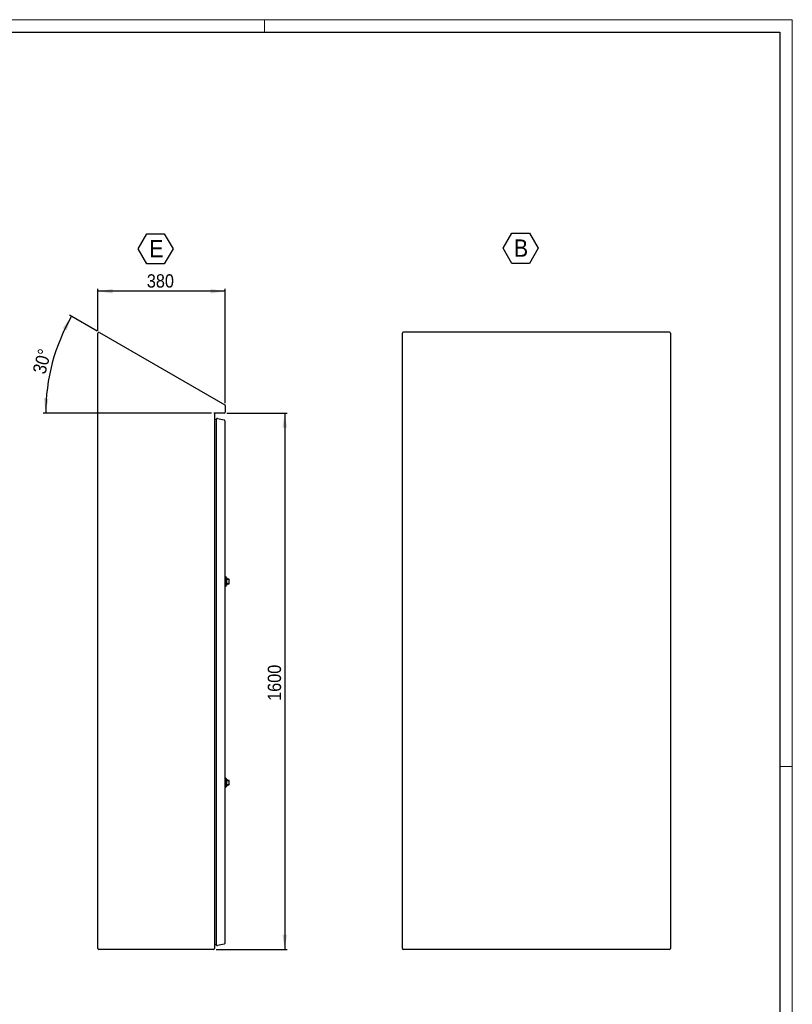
# Model space of a CAD drawing. Header units: millimetres. Extents: x 0 to 6308, y -1 to 4454.
# Tile 5 of 5: x 4002 to 6308, y 1518 to 4454. Entities that reach past the tile are written whole.
import ezdxf

# ---------------------------------------------------------------- set-up
doc = ezdxf.new("R2010")
doc.units = ezdxf.units.MM
doc.header["$LTSCALE"] = 7.5
doc.layers.add('SLD-0', color=7, linetype='Continuous')
doc.styles.add('SLDTEXTSTYLE3', font='GOTHIC.TTF', dxfattribs={"width": 0.913})
doc.dimstyles.new('SLDDIMSTYLE3', dxfattribs={"dimtxt": 39.6875, "dimasz": 43.65625, "dimexe": 0, "dimexo": 0.0625, "dimgap": 9.921875, "dimtad": 1, "dimrnd": 1e-09, "dimzin": 12, "dimdsep": 46, "dimtxsty": 'SLDTEXTSTYLE3', "dimsah": 1, "dimcen": 0.09, "dimadec": 0, "dimazin": 3, "dimtfac": 1, "dimtofl": 0, "dimtmove": 0, "dimatfit": 3, "dimfxl": 1, "dimfrac": 2, "dimtolj": 1, "dimtzin": 12, "dimarcsym": 0})
doc.dimstyles.new('SLDDIMSTYLE4', dxfattribs={"dimtxt": 39.6875, "dimasz": 43.65625, "dimexe": 0, "dimexo": 0.0625, "dimgap": 9.921875, "dimtad": 1, "dimdec": 4, "dimlfac": 7.5, "dimzin": 12, "dimdsep": 46, "dimtxsty": 'SLDTEXTSTYLE3', "dimsah": 1, "dimcen": 0.09, "dimazin": 3, "dimtfac": 1, "dimtofl": 0, "dimtmove": 0, "dimatfit": 3, "dimfxl": 1, "dimfrac": 2, "dimtolj": 1, "dimtzin": 12, "dimarcsym": 0})

# ---------------------------------------------------------------- blocks, each defined once
blk = doc.blocks.new('_D_8')
at = {"layer": 'SLD-0'}
for p, q in [((4233.6, 3525.5), (4150.5, 3573.5)), ((4574, 3281.2), (4072.2, 3281.2))]:
    blk.add_line(p, q, dxfattribs=at)
blk.add_arc((4656.8, 3281.2), 577.1, 150, 180, dxfattribs=at)
for points in [[(4157, 3569.8), (4130.7, 3534.3), (4142.5, 3528)], [(4079.7, 3281.2), (4088, 3324.6), (4074.6, 3325.1)]]:
    blk.add_solid(points, dxfattribs=at)
at = {"layer": 'SLD-0', "insert": (4040, 3405.1), "char_height": 39.69, "attachment_point": 1, "rotation": 75, "style": 'SLDTEXTSTYLE3'}
blk.add_mtext('30°', dxfattribs=at)
blk = doc.blocks.new('_D_9')
at = {"layer": 'SLD-0'}
for p, q in [((4620.1, 3281.2), (4800.5, 3281.2)), ((4793, 3281.2), (4793, 1681.2)), ((4588.1, 1681.2), (4800.5, 1681.2))]:
    blk.add_line(p, q, dxfattribs=at)
for points in [[(4793, 3281.2), (4786.3, 3237.5), (4799.7, 3237.5)], [(4793, 1681.2), (4799.7, 1724.9), (4786.3, 1724.9)]]:
    blk.add_solid(points, dxfattribs=at)
at = {"layer": 'SLD-0', "insert": (4742.3, 2422.6), "char_height": 39.69, "attachment_point": 1, "rotation": 90, "style": 'SLDTEXTSTYLE3'}
blk.add_mtext('1600', dxfattribs=at)
blk = doc.blocks.new('_D_10')
at = {"layer": 'SLD-0'}
for p, q in [((4235.6, 3526.7), (4235.6, 3651.9)), ((4615.6, 3644.4), (4235.6, 3644.4)), ((4615.6, 3310.8), (4615.6, 3651.9))]:
    blk.add_line(p, q, dxfattribs=at)
for points in [[(4235.6, 3644.4), (4279.2, 3637.7), (4279.2, 3651.1)], [(4615.6, 3644.4), (4571.9, 3651.1), (4571.9, 3637.7)]]:
    blk.add_solid(points, dxfattribs=at)
at = {"layer": 'SLD-0', "insert": (4381.6, 3695.1), "char_height": 39.69, "attachment_point": 1, "style": 'SLDTEXTSTYLE3'}
blk.add_mtext('380', dxfattribs=at)
blk = doc.blocks.new('SW_NOTE_0_8')
at = {"layer": 'SLD-0', "color": 0}
for p, q in [((-33.6, 39.6), (-7.6, 84.7)), ((-7.6, 84.7), (44.5, 84.7)), ((44.5, 84.7), (70.5, 39.6)), ((-7.6, -5.5), (-33.6, 39.6)), ((70.5, 39.6), (44.5, -5.5)), ((44.5, -5.5), (-7.6, -5.5))]:
    blk.add_line(p, q, dxfattribs=at)
at = {"layer": 'SLD-0', "color": 0, "insert": (0, 65.9), "char_height": 51.6, "attachment_point": 1, "style": 'SLDTEXTSTYLE3'}
blk.add_mtext('E', dxfattribs=at)
blk = doc.blocks.new('SW_NOTE_0_18')
at = {"layer": 'SLD-0', "color": 0}
for p, q in [((-32.4, 39.6), (-6.3, 84.7)), ((-6.3, 84.7), (45.8, 84.7)), ((45.8, 84.7), (71.8, 39.6)), ((-6.3, -5.5), (-32.4, 39.6)), ((71.8, 39.6), (45.8, -5.5)), ((45.8, -5.5), (-6.3, -5.5))]:
    blk.add_line(p, q, dxfattribs=at)
at = {"layer": 'SLD-0', "color": 0, "insert": (0, 65.9), "char_height": 51.6, "attachment_point": 1, "style": 'SLDTEXTSTYLE3'}
blk.add_mtext('B', dxfattribs=at)

msp = doc.modelspace()

# ---------------------------------------------------------------- linework, layer by layer
at = {"color": 7, "linetype": 'Continuous', "lineweight": 18}
for p, q in [((6307.526093, 4454.389641), (0.026093, 4454.389641)), ((4732.526093, 4416.889641), (4732.526093, 4454.389641)), ((6307.526093, -0.610359), (6307.526093, 4454.389641)), ((6307.526093, 2226.889641), (6270.026093, 2226.889641))]:
    msp.add_line(p, q, dxfattribs=at)
at = {"color": 7, "linetype": 'Continuous', "lineweight": 25}
for p, q in [((37.526093, 4416.889641), (6270.026093, 4416.889641)), ((6270.026093, 4416.889641), (6270.026093, 36.889641)), ((4235.586548, 1684.202098), (4235.586548, 3519.199048)), ((4240.086548, 3521.797125), (4614.086548, 3305.868124)), ((5143.953823, 1684.202098), (5143.953823, 3519.199048)), ((5940.953823, 3522.199048), (5146.953823, 3522.199048)), ((5943.953823, 3519.199048), (5943.953823, 1684.202098)), ((4615.586548, 3303.270048), (4615.586548, 3284.202098)), ((4612.586548, 3281.202098), (4581.518333, 3281.202098)), ((4583.586548, 3279.702098), (4583.586548, 1684.202098)), ((4588.592353, 3260.968465), (4583.586548, 3263.244223)), ((4588.592353, 3261.468689), (4588.592353, 1695.935508)), ((4592.113298, 3264.423113), (4611.844888, 3260.943901)), ((4614.323944, 3257.989477), (4614.323944, 1699.414719)), ((4616.323944, 2792.697246), (4614.823944, 2792.697246)), ((4614.823944, 2792.697246), (4614.823944, 2764.697246)), ((4618.823944, 2790.197246), (4616.323944, 2792.697246)), ((4616.323944, 2792.697246), (4616.323944, 2778.697246)), ((4618.823944, 2767.197246), (4618.823944, 2790.197246)), ((4614.823944, 2788.697246), (4614.323944, 2788.697246)), ((4614.323944, 2783.279822), (4614.823944, 2783.279822)), ((4614.823944, 2774.114673), (4614.323944, 2774.114673)), ((4614.323944, 2768.697246), (4614.823944, 2768.697246)), ((4614.823944, 2764.697246), (4616.323944, 2764.697246)), ((4616.323944, 2778.697246), (4616.323944, 2764.697246)), ((4616.323944, 2764.697246), (4618.823944, 2767.197246)), ((4619.523944, 2788.447245), (4619.523944, 2768.947247)), ((4622.023944, 2787.197246), (4621.690007, 2787.197246)), ((4621.690007, 2770.197246), (4622.023944, 2770.197246)), ((4622.023944, 2787.197246), (4622.023944, 2785.197246)), ((4622.023944, 2785.197246), (4624.623944, 2785.197246)), ((4622.023944, 2772.197246), (4622.023944, 2770.197246)), ((4624.623944, 2772.197246), (4622.023944, 2772.197246)), ((4627.623944, 2773.197247), (4627.623944, 2784.197246)), ((4614.823944, 2188.697098), (4614.323944, 2188.697098)), ((4614.323944, 2183.279674), (4614.823944, 2183.279674)), ((4614.823944, 2174.114526), (4614.323944, 2174.114526)), ((4616.323944, 2192.697098), (4614.823944, 2192.697098)), ((4614.823944, 2192.697098), (4614.823944, 2164.697098)), ((4618.823944, 2190.197098), (4616.323944, 2192.697098)), ((4616.323944, 2192.697098), (4616.323944, 2178.697098)), ((4616.323944, 2178.697098), (4616.323944, 2164.697098)), ((4618.823944, 2167.197098), (4618.823944, 2190.197098)), ((4619.523944, 2188.447097), (4619.523944, 2168.947099)), ((4622.023944, 2187.197098), (4621.690007, 2187.197098)), ((4622.023944, 2187.197098), (4622.023944, 2185.197098)), ((4622.023944, 2185.197098), (4624.623944, 2185.197098)), ((4627.623944, 2173.197099), (4627.623944, 2184.197098)), ((4614.323944, 2168.697098), (4614.823944, 2168.697098)), ((4614.823944, 2164.697098), (4616.323944, 2164.697098)), ((4616.323944, 2164.697098), (4618.823944, 2167.197098)), ((4621.690007, 2170.197098), (4622.023944, 2170.197098)), ((4622.023944, 2172.197098), (4622.023944, 2170.197098)), ((4624.623944, 2172.197098), (4622.023944, 2172.197098)), ((4576.024847, 1681.202098), (4238.586548, 1681.202098)), ((4580.586548, 1681.202098), (4576.024847, 1681.202098)), ((4588.592353, 1696.435732), (4583.586548, 1694.159974)), ((4611.844888, 1696.460296), (4592.113298, 1692.981084)), ((5940.953823, 1681.202098), (5146.953823, 1681.202098))]:
    msp.add_line(p, q, dxfattribs=at)
for centre, radius, start, end in [((4238.586548, 3519.199048), 3, 60, 180), ((5146.953823, 3519.199048), 3, 90, 180), ((5940.953823, 3519.199048), 3, 0, 90), ((4612.586548, 3303.270048), 3, 0, 60), ((4585.086548, 3279.702098), 1.5, 90, 180), ((4591.592353, 3261.468689), 3, 80, 180), ((4611.323944, 3257.989477), 3, 0, 80), ((4612.586548, 3284.202098), 3, 270, 0), ((4618.273944, 2787.947246), 1.25, 0, 63.896118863), ((4618.273944, 2769.447246), 1.25, 296.103881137, 0), ((4619.524944, 2787.947246), 0.5, 30, 90.114591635), ((4619.524944, 2769.447246), 0.5, 269.885408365, 330), ((4621.690007, 2789.197246), 2, 210, 270), ((4621.690007, 2768.197246), 2, 90, 150), ((4624.623944, 2784.197246), 3, 0, 19.499208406), ((4624.623944, 2773.197246), 3, 340.530953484, 0), ((4618.273944, 2187.947098), 1.25, 0, 63.896118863), ((4619.524944, 2187.947098), 0.5, 30, 90.114591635), ((4621.690007, 2189.197098), 2, 210, 270), ((4624.623944, 2184.197098), 3, 0, 19.499208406), ((4618.273944, 2169.447098), 1.25, 296.103881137, 0), ((4619.524944, 2169.447098), 0.5, 269.885408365, 330), ((4621.690007, 2168.197098), 2, 90, 150), ((4624.623944, 2173.197098), 3, 340.530953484, 0), ((4238.586548, 1684.202098), 3, 180, 270), ((4580.586548, 1684.202098), 3, 270, 360), ((4591.592353, 1695.935508), 3, 180, 280), ((4611.323944, 1699.414719), 3, 280, 0), ((5146.953823, 1684.202098), 3, 180, 270), ((5940.953823, 1684.202098), 3, 270, 0)]:
    msp.add_arc(centre, radius, start, end, dxfattribs=at)
for points, knots in [([(4627.452281, 2785.197246), (4627.452311, 2785.197246), (4627.480344, 2785.197246), (4627.399653, 2785.197246), (4627.197158, 2785.197246), (4626.760756, 2785.197246), (4626.201647, 2785.197246), (4625.489991, 2785.197246), (4624.945864, 2785.197246), (4624.656162, 2785.197246), (4624.623944, 2785.197246)], [0, 0, 0, 0, 0.0002431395, 0.2262781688, 0.4557772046, 0.6069496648, 0.7590900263, 0.8720923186, 0.9857752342, 1, 1, 1, 1]), ([(4624.623944, 2772.197246), (4624.791598, 2772.197246), (4625.177783, 2772.197246), (4625.756492, 2772.197246), (4626.397684, 2772.197246), (4627.063669, 2772.197246), (4627.383844, 2772.197246), (4627.479561, 2772.197246), (4627.452369, 2772.197246), (4627.452368, 2772.197246)], [0, 0, 0, 0, 0.07386195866, 0.17013905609, 0.27546483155, 0.44557217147, 0.73526036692, 0.99999002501, 1, 1, 1, 1]), ([(4627.452281, 2185.197098), (4627.452311, 2185.197098), (4627.480344, 2185.197098), (4627.399653, 2185.197098), (4627.197158, 2185.197098), (4626.760756, 2185.197098), (4626.201647, 2185.197098), (4625.489991, 2185.197098), (4624.945864, 2185.197098), (4624.656162, 2185.197098), (4624.623944, 2185.197098)], [0, 0, 0, 0, 0.0002431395, 0.2262781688, 0.4557772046, 0.6069496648, 0.7590900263, 0.8720923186, 0.9857752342, 1, 1, 1, 1]), ([(4624.623944, 2172.197098), (4624.791598, 2172.197098), (4625.177783, 2172.197098), (4625.756492, 2172.197098), (4626.397684, 2172.197098), (4627.063669, 2172.197098), (4627.383844, 2172.197098), (4627.479561, 2172.197098), (4627.452369, 2172.197098), (4627.452368, 2172.197098)], [0, 0, 0, 0, 0.0738619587, 0.1701390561, 0.2754648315, 0.4455721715, 0.7352603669, 0.999990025, 1, 1, 1, 1])]:
    msp.add_open_spline(points, degree=3, knots=knots, dxfattribs=at)

# ---------------------------------------------------------------- block references
at = {"layer": 'SLD-0'}
for name, p in [('SW_NOTE_0_8', (4389.141148, 3731.411172)), ('SW_NOTE_0_18', (5477.100797, 3732.93247))]:
    msp.add_blockref(name, p, dxfattribs=at)

# ---------------------------------------------------------------- dimensions: what is measured, and where the dimension line sits
dim = msp.add_linear_dim(base=(4235.586548, 3644.395201), p1=(4615.586548, 3303.270048), p2=(4235.586548, 3519.199048), dimstyle='SLDDIMSTYLE3', dxfattribs=at)
dim.commit()
dim.dimension.update_dxf_attribs({"geometry": '_D_10', "text_midpoint": (4425.586548, 3644.395201), "dimtype": 160})
dim = msp.add_angular_dim_2l(base=(4099.340187, 3430.575512), line1=((4240.086548, 3521.797125), (4614.086548, 3305.868124)), line2=((4612.586548, 3281.202098), (4581.518333, 3281.202098)), dimstyle='SLDDIMSTYLE4', dxfattribs=at)
dim.commit()
dim.dimension.update_dxf_attribs({"geometry": '_D_8', "text_midpoint": (4099.340187, 3430.575512), "dimtype": 162})
dim = msp.add_linear_dim(base=(4792.974365, 1681.202098), p1=(4612.586548, 3281.202098), p2=(4580.586548, 1681.202098), angle=90, dimstyle='SLDDIMSTYLE3', dxfattribs=at)
dim.commit()
dim.dimension.update_dxf_attribs({"geometry": '_D_9', "text_midpoint": (4792.974365, 2481.202098), "dimtype": 160})

doc.saveas('drawing.dxf')
